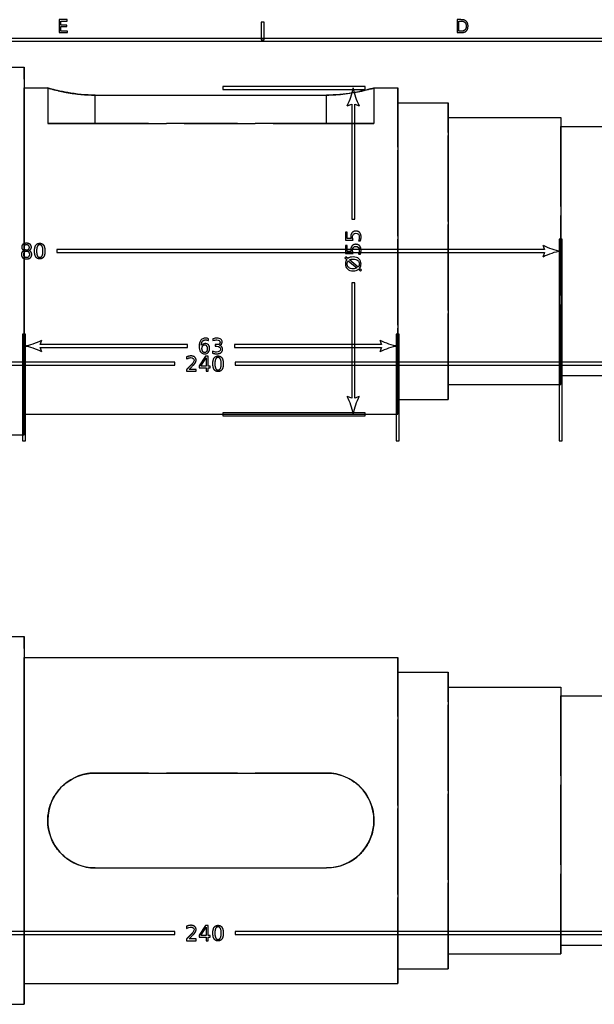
# Model space of a CAD drawing. Header units: millimetres. Extents: x -205 to 205, y -138 to 138.
# Tile 3 of 7: x -108 to -11, y -28 to 138. Entities that reach past the tile are written whole.
import ezdxf

# ---------------------------------------------------------------- set-up
doc = ezdxf.new("R2010")
doc.units = ezdxf.units.MM
doc.linetypes.add('ACAD_ISO02W100', pattern=[15, 12, -3])
doc.layers.add('不可见轮廓', color=7, linetype='ACAD_ISO02W100')
doc.layers.add('可见轮廓', color=7, linetype='Continuous')

msp = doc.modelspace()

# ---------------------------------------------------------------- linework, layer by layer
at = {"layer": '不可见轮廓'}
for p, q in [((-103.55, 126.55), (-103.55, 120.55)), ((-48.55, 126.55), (-48.55, 120.55)), ((-95.55, 125.36), (-56.55, 125.36)), ((-95.55, 120.55), (-95.55, 125.36)), ((-95.55, 120.55), (-95.55, 125.36)), ((-56.55, 120.55), (-56.55, 125.36)), ((-56.55, 120.55), (-56.55, 125.36)), ((-56.55, 120.55), (-95.55, 120.55)), ((-95.55, 120.55), (-56.55, 120.55)), ((-56.55, 11.05), (-95.55, 11.05)), ((-95.55, -4.95), (-56.55, -4.95))]:
    msp.add_line(p, q, dxfattribs=at)
msp.add_arc((-95.55, 3.05), 8, -270, -260.6035, dxfattribs=at)
for points, degree in [([(-107.55, 68.05), (-107.55, 68.83), (-107.55, 71.12), (-107.55, 74.81), (-107.55, 79.72), (-107.55, 85.6), (-107.55, 92.15), (-107.55, 99.05), (-107.55, 105.95), (-107.55, 112.5), (-107.55, 118.38), (-107.55, 123.29), (-107.55, 126.98), (-107.55, 129.27), (-107.55, 130.05)], 1), ([(-107.55, 71.55), (-107.55, 72.24), (-107.55, 74.27), (-107.55, 77.55), (-107.55, 81.91), (-107.55, 87.12), (-107.55, 92.93), (-107.55, 99.05), (-107.55, 105.17), (-107.55, 110.98), (-107.55, 116.2), (-107.55, 120.55), (-107.55, 123.83), (-107.55, 125.86), (-107.55, 126.55)], 1), ([(-107.55, 126.55), (-107.55, 126.38), (-107.55, 125.86), (-107.55, 125.01), (-107.55, 123.83), (-107.55, 122.34), (-107.55, 120.55), (-107.55, 118.5), (-107.55, 116.2), (-107.55, 113.68), (-107.55, 110.98), (-107.55, 108.13), (-107.55, 105.17), (-107.55, 102.13), (-107.55, 99.05)], 1), ([(-103.55, 126.55), (-103.55, 126.55), (-103.32, 126.49), (-102.95, 126.38)], 3), ([(-49.17, 126.38), (-49.17, 126.38)], 1), ([(-49.16, 126.38), (-48.77, 126.48), (-48.55, 126.55), (-48.55, 126.55)], 3), ([(-44.55, 71.55), (-44.55, 72.24), (-44.55, 74.27), (-44.55, 77.55), (-44.55, 81.91), (-44.55, 87.12), (-44.55, 92.93), (-44.55, 99.05), (-44.55, 105.17), (-44.55, 110.98), (-44.55, 116.2), (-44.55, 120.55), (-44.55, 123.83), (-44.55, 125.86), (-44.55, 126.55)], 1), ([(-97.17, 125.41), (-96.76, 125.39)], 1), ([(-44.55, 74.05), (-44.55, 74.68), (-44.55, 76.53), (-44.55, 79.51), (-44.55, 83.46), (-44.55, 88.2), (-44.55, 93.49), (-44.55, 99.05), (-44.55, 104.61), (-44.55, 109.9), (-44.55, 114.64), (-44.55, 118.6), (-44.55, 121.58), (-44.55, 123.42), (-44.55, 124.05)], 1), ([(-44.55, 124.05), (-44.55, 123.89), (-44.55, 123.42), (-44.55, 122.65), (-44.55, 121.58), (-44.55, 120.22), (-44.55, 118.6), (-44.55, 116.73), (-44.55, 114.64), (-44.55, 112.35), (-44.55, 109.9), (-44.55, 107.31), (-44.55, 104.61), (-44.55, 101.85), (-44.55, 99.05)], 1), ([(-36.05, 74.05), (-36.05, 74.68), (-36.05, 76.53), (-36.05, 79.51), (-36.05, 83.46), (-36.05, 88.2), (-36.05, 93.49), (-36.05, 99.05), (-36.05, 104.61), (-36.05, 109.9), (-36.05, 114.64), (-36.05, 118.6), (-36.05, 121.58), (-36.05, 123.42), (-36.05, 124.05)], 1), ([(-36.05, 76.55), (-36.05, 77.12), (-36.05, 78.78), (-36.05, 81.46), (-36.05, 85.02), (-36.05, 89.29), (-36.05, 94.04), (-36.05, 99.05), (-36.05, 104.06), (-36.05, 108.81), (-36.05, 113.08), (-36.05, 116.64), (-36.05, 119.32), (-36.05, 120.99), (-36.05, 121.55)], 1), ([(-36.05, 121.55), (-36.05, 121.41), (-36.05, 120.99), (-36.05, 120.29), (-36.05, 119.32), (-36.05, 118.1), (-36.05, 116.64), (-36.05, 114.96), (-36.05, 113.08), (-36.05, 111.02), (-36.05, 108.81), (-36.05, 106.48), (-36.05, 104.06), (-36.05, 101.57), (-36.05, 99.05)], 1), ([(-17.05, 76.55), (-17.05, 77.12), (-17.05, 78.78), (-17.05, 81.46), (-17.05, 85.02), (-17.05, 89.29), (-17.05, 94.04), (-17.05, 99.05), (-17.05, 104.06), (-17.05, 108.81), (-17.05, 113.08), (-17.05, 116.64), (-17.05, 119.32), (-17.05, 120.99), (-17.05, 121.55)], 1), ([(-95.55, 120.55), (-96.44, 120.55), (-97.33, 120.55), (-98.19, 120.55), (-99.02, 120.55), (-99.8, 120.55), (-100.53, 120.55), (-101.2, 120.55), (-101.8, 120.55), (-102.32, 120.55), (-102.75, 120.55), (-103.1, 120.55), (-103.35, 120.55), (-103.5, 120.55), (-103.55, 120.55)], 1), ([(-103.55, 120.55), (-103.5, 120.55), (-103.35, 120.55), (-103.1, 120.55), (-102.75, 120.55), (-102.32, 120.55), (-101.8, 120.55), (-101.2, 120.55), (-100.53, 120.55), (-99.8, 120.55), (-99.02, 120.55), (-98.19, 120.55), (-97.33, 120.55), (-96.44, 120.55), (-95.55, 120.55)], 1), ([(-56.55, 120.55), (-55.65, 120.55), (-54.77, 120.55), (-53.9, 120.55), (-53.08, 120.55), (-52.29, 120.55), (-51.56, 120.55), (-50.89, 120.55), (-50.29, 120.55), (-49.77, 120.55), (-49.34, 120.55), (-49, 120.55), (-48.75, 120.55), (-48.6, 120.55), (-48.55, 120.55)], 1), ([(-48.55, 120.55), (-48.6, 120.55), (-48.75, 120.55), (-49, 120.55), (-49.34, 120.55), (-49.77, 120.55), (-50.29, 120.55), (-50.89, 120.55), (-51.56, 120.55), (-52.29, 120.55), (-53.08, 120.55), (-53.9, 120.55), (-54.77, 120.55), (-55.65, 120.55), (-56.55, 120.55)], 1), ([(-17.05, 78.05), (-17.05, 78.58), (-17.05, 80.13), (-17.05, 82.63), (-17.05, 85.96), (-17.05, 89.94), (-17.05, 94.38), (-17.05, 99.05), (-17.05, 103.72), (-17.05, 108.16), (-17.05, 112.14), (-17.05, 115.47), (-17.05, 117.97), (-17.05, 119.52), (-17.05, 120.05)], 1), ([(-17.05, 120.05), (-17.05, 119.92), (-17.05, 119.52), (-17.05, 118.87), (-17.05, 117.97), (-17.05, 116.83), (-17.05, 115.47), (-17.05, 113.9), (-17.05, 112.14), (-17.05, 110.22), (-17.05, 108.16), (-17.05, 105.99), (-17.05, 103.72), (-17.05, 101.4), (-17.05, 99.05)], 1), ([(-107.55, 99.05), (-107.55, 95.97), (-107.55, 92.93), (-107.55, 89.97), (-107.55, 87.12), (-107.55, 84.42), (-107.55, 81.91), (-107.55, 79.61), (-107.55, 77.55), (-107.55, 75.77), (-107.55, 74.27), (-107.55, 73.09), (-107.55, 72.24), (-107.55, 71.72), (-107.55, 71.55)], 1), ([(-44.55, 99.05), (-44.55, 96.25), (-44.55, 93.49), (-44.55, 90.79), (-44.55, 88.2), (-44.55, 85.75), (-44.55, 83.46), (-44.55, 81.37), (-44.55, 79.51), (-44.55, 77.88), (-44.55, 76.53), (-44.55, 75.45), (-44.55, 74.68), (-44.55, 74.21), (-44.55, 74.05)], 1), ([(-36.05, 99.05), (-36.05, 96.53), (-36.05, 94.04), (-36.05, 91.62), (-36.05, 89.29), (-36.05, 87.08), (-36.05, 85.02), (-36.05, 83.14), (-36.05, 81.46), (-36.05, 80), (-36.05, 78.78), (-36.05, 77.81), (-36.05, 77.12), (-36.05, 76.69), (-36.05, 76.55)], 1), ([(-17.05, 99.05), (-17.05, 96.7), (-17.05, 94.38), (-17.05, 92.12), (-17.05, 89.94), (-17.05, 87.88), (-17.05, 85.96), (-17.05, 84.2), (-17.05, 82.63), (-17.05, 81.27), (-17.05, 80.13), (-17.05, 79.23), (-17.05, 78.58), (-17.05, 78.18), (-17.05, 78.05)], 1), ([(-107.55, -27.95), (-107.55, -27.17), (-107.55, -24.88), (-107.55, -21.19), (-107.55, -16.28), (-107.55, -10.4), (-107.55, -3.85), (-107.55, 3.05), (-107.55, 9.95), (-107.55, 16.5), (-107.55, 22.38), (-107.55, 27.29), (-107.55, 30.98), (-107.55, 33.27), (-107.55, 34.05)], 1), ([(-107.55, -24.45), (-107.55, -23.76), (-107.55, -21.73), (-107.55, -18.45), (-107.55, -14.09), (-107.55, -8.88), (-107.55, -3.07), (-107.55, 3.05), (-107.55, 9.17), (-107.55, 14.98), (-107.55, 20.2), (-107.55, 24.55), (-107.55, 27.83), (-107.55, 29.86), (-107.55, 30.55)], 1), ([(-107.55, 30.55), (-107.55, 29.86), (-107.55, 27.83), (-107.55, 24.55), (-107.55, 20.2), (-107.55, 14.98), (-107.55, 9.17), (-107.55, 3.05), (-107.55, -3.07), (-107.55, -8.88), (-107.55, -14.09), (-107.55, -18.45), (-107.55, -21.73), (-107.55, -23.76), (-107.55, -24.45)], 1), ([(-44.55, -24.45), (-44.55, -23.76), (-44.55, -21.73), (-44.55, -18.45), (-44.55, -14.09), (-44.55, -8.88), (-44.55, -3.07), (-44.55, 3.05), (-44.55, 9.17), (-44.55, 14.98), (-44.55, 20.2), (-44.55, 24.55), (-44.55, 27.83), (-44.55, 29.86), (-44.55, 30.55)], 1), ([(-44.55, -21.95), (-44.55, -21.32), (-44.55, -19.47), (-44.55, -16.49), (-44.55, -12.54), (-44.55, -7.8), (-44.55, -2.51), (-44.55, 3.05), (-44.55, 8.61), (-44.55, 13.9), (-44.55, 18.64), (-44.55, 22.6), (-44.55, 25.58), (-44.55, 27.42), (-44.55, 28.05)], 1), ([(-44.55, 28.05), (-44.55, 27.42), (-44.55, 25.58), (-44.55, 22.6), (-44.55, 18.64), (-44.55, 13.9), (-44.55, 8.61), (-44.55, 3.05), (-44.55, -2.51), (-44.55, -7.8), (-44.55, -12.54), (-44.55, -16.49), (-44.55, -19.47), (-44.55, -21.32), (-44.55, -21.95)], 1), ([(-36.05, -21.95), (-36.05, -21.32), (-36.05, -19.47), (-36.05, -16.49), (-36.05, -12.54), (-36.05, -7.8), (-36.05, -2.51), (-36.05, 3.05), (-36.05, 8.61), (-36.05, 13.9), (-36.05, 18.64), (-36.05, 22.6), (-36.05, 25.58), (-36.05, 27.42), (-36.05, 28.05)], 1), ([(-36.05, -19.45), (-36.05, -18.88), (-36.05, -17.22), (-36.05, -14.54), (-36.05, -10.98), (-36.05, -6.71), (-36.05, -1.96), (-36.05, 3.05), (-36.05, 8.06), (-36.05, 12.81), (-36.05, 17.08), (-36.05, 20.64), (-36.05, 23.32), (-36.05, 24.99), (-36.05, 25.55)], 1), ([(-36.05, 25.55), (-36.05, 24.99), (-36.05, 23.32), (-36.05, 20.64), (-36.05, 17.08), (-36.05, 12.81), (-36.05, 8.06), (-36.05, 3.05), (-36.05, -1.96), (-36.05, -6.71), (-36.05, -10.98), (-36.05, -14.54), (-36.05, -17.22), (-36.05, -18.88), (-36.05, -19.45)], 1), ([(-17.05, -19.45), (-17.05, -18.88), (-17.05, -17.22), (-17.05, -14.54), (-17.05, -10.98), (-17.05, -6.71), (-17.05, -1.96), (-17.05, 3.05), (-17.05, 8.06), (-17.05, 12.81), (-17.05, 17.08), (-17.05, 20.64), (-17.05, 23.32), (-17.05, 24.99), (-17.05, 25.55)], 1), ([(-17.05, -17.95), (-17.05, -17.42), (-17.05, -15.87), (-17.05, -13.37), (-17.05, -10.04), (-17.05, -6.06), (-17.05, -1.62), (-17.05, 3.05), (-17.05, 7.72), (-17.05, 12.16), (-17.05, 16.14), (-17.05, 19.47), (-17.05, 21.97), (-17.05, 23.52), (-17.05, 24.05)], 1), ([(-17.05, 24.05), (-17.05, 23.52), (-17.05, 21.97), (-17.05, 19.47), (-17.05, 16.14), (-17.05, 12.16), (-17.05, 7.72), (-17.05, 3.05), (-17.05, -1.62), (-17.05, -6.06), (-17.05, -10.04), (-17.05, -13.37), (-17.05, -15.87), (-17.05, -17.42), (-17.05, -17.95)], 1)]:
    msp.add_open_spline(points, degree=degree, dxfattribs=at)
msp.add_open_spline([(-101.85, 126.11), (-101.51, 126.03), (-101.14, 125.95), (-100.75, 125.87), (-99.9, 125.71), (-98.95, 125.56), (-97.98, 125.47)], degree=3, knots=[0, 0, 0, 0, 0.313904, 0.313904, 0.313904, 1, 1, 1, 1], dxfattribs=at)
at = {"layer": '可见轮廓'}
for p, q in [((-101.65, 138.07), (-101.65, 135.88)), ((-100.27, 138.07), (-101.65, 138.07)), ((-101.36, 137.82), (-100.27, 137.82)), ((-101.36, 137.17), (-101.36, 137.82)), ((-100.27, 137.82), (-100.27, 138.07)), ((-34.53, 138.07), (-34.53, 135.88)), ((-33.92, 138.07), (-34.53, 138.07)), ((-34.23, 137.82), (-33.87, 137.82)), ((-34.23, 136.12), (-34.23, 137.82)), ((-100.32, 137.17), (-101.36, 137.17)), ((-101.36, 136.92), (-100.32, 136.92)), ((-101.36, 136.13), (-101.36, 136.92)), ((-100.32, 136.92), (-100.32, 137.17)), ((-67.58, 137.67), (-67.58, 134.67)), ((-67.08, 137.67), (-67.58, 137.67)), ((-67.08, 134.67), (-67.08, 137.67)), ((202.25, 134.92), (-202.25, 134.92)), ((-101.65, 135.88), (-100.24, 135.88)), ((-100.24, 136.13), (-101.36, 136.13)), ((-100.24, 135.88), (-100.24, 136.13)), ((-67.58, 134.67), (-67.08, 134.67)), ((-34.53, 135.88), (-33.92, 135.88)), ((-33.87, 136.12), (-34.23, 136.12)), ((-201.75, 134.42), (201.75, 134.42)), ((-113.55, 130.05), (-107.55, 130.05)), ((-107.55, 126.55), (-103.55, 126.55)), ((-50.05, 126.8), (-74.05, 126.8)), ((-74.05, 126.8), (-74.05, 126.3)), ((-74.05, 126.3), (-50.05, 126.3)), ((-50.05, 126.3), (-50.05, 126.8)), ((-48.55, 126.55), (-44.55, 126.55)), ((-95.55, 125.36), (-56.55, 125.36)), ((-53.05, 123.55), (-52.3, 123.83)), ((-52.3, 123.83), (-52.3, 104.42)), ((-51.8, 104.42), (-51.8, 123.83)), ((-51.8, 123.83), (-51.05, 123.55)), ((-44.55, 124.05), (-36.05, 124.05)), ((-36.05, 121.55), (-17.05, 121.55)), ((-17.05, 120.05), (-7.05, 120.05)), ((-52.3, 104.42), (-51.8, 104.42)), ((-53.33, 102.23), (-53.33, 100.87)), ((-53.04, 102.23), (-53.33, 102.23)), ((-53.04, 101.19), (-53.04, 102.23)), ((-53.33, 100.87), (-52.04, 100.87)), ((-53.33, 100), (-53.33, 98.65)), ((-53.04, 100), (-53.33, 100)), ((-52.41, 101.19), (-53.04, 101.19)), ((-53.04, 98.96), (-53.04, 100)), ((-51.18, 100.76), (-50.83, 100.76)), ((-20.05, 100.05), (-19.77, 99.3)), ((-17.3, 101.05), (-17.3, 67.05)), ((-16.8, 101.05), (-17.3, 101.05)), ((-16.8, 67.05), (-16.8, 101.05)), ((-19.77, 99.3), (-102.02, 99.3)), ((-102.02, 99.3), (-102.02, 98.8)), ((-102.02, 98.8), (-19.77, 98.8)), ((-53.29, 98.09), (-53.44, 97.92)), ((-53.33, 98.65), (-52.04, 98.65)), ((-52.95, 97.8), (-53.29, 98.09)), ((-52.41, 98.96), (-53.04, 98.96)), ((-51.18, 98.54), (-50.83, 98.54)), ((-19.77, 98.8), (-20.05, 98.05)), ((-53.44, 97.92), (-53.11, 97.64)), ((-52.87, 97.43), (-51.42, 96.21)), ((-51.23, 96.35), (-52.67, 97.57)), ((-51.15, 95.98), (-50.81, 95.69)), ((-50.65, 95.86), (-50.98, 96.14)), ((-50.81, 95.69), (-50.65, 95.86)), ((-51.8, 93.69), (-52.3, 93.69)), ((-52.3, 93.69), (-52.3, 74.27)), ((-51.8, 74.27), (-51.8, 93.69)), ((-107.8, 85.05), (-107.8, 67.05)), ((-107.3, 85.05), (-107.8, 85.05)), ((-107.3, 67.05), (-107.3, 85.05)), ((-44.8, 85.05), (-44.8, 67.05)), ((-44.3, 85.05), (-44.8, 85.05)), ((-44.3, 67.05), (-44.3, 85.05)), ((-104.83, 83.3), (-104.55, 84.05)), ((-80.01, 83.3), (-104.83, 83.3)), ((-80.01, 82.8), (-80.01, 83.3)), ((-76.42, 83.96), (-76.42, 84.27)), ((-75.69, 84.27), (-75.69, 83.96)), ((-75.32, 83.28), (-75.32, 83)), ((-75.01, 83.28), (-75.32, 83.28)), ((-47.27, 83.3), (-72.08, 83.3)), ((-72.08, 83.3), (-72.08, 82.8)), ((-47.55, 84.05), (-47.27, 83.3)), ((-104.55, 82.05), (-104.83, 82.8)), ((-104.83, 82.8), (-80.01, 82.8)), ((-75.76, 82.19), (-75.76, 81.85)), ((-75.32, 83), (-75.02, 83)), ((-72.08, 82.8), (-47.27, 82.8)), ((-47.27, 82.8), (-47.55, 82.05)), ((-82.14, 80.3), (-194.33, 80.3)), ((-194.33, 79.8), (-82.14, 79.8)), ((-82.14, 79.8), (-82.14, 80.3)), ((-80.13, 81.21), (-80.13, 80.86)), ((-76.94, 81.33), (-78, 79.71)), ((-78, 79.71), (-78, 79.38)), ((-77.72, 79.67), (-76.85, 81.03)), ((-76.51, 81.33), (-76.94, 81.33)), ((-76.85, 81.03), (-76.85, 79.67)), ((-76.51, 79.67), (-76.51, 81.33)), ((40.23, 80.3), (-71.95, 80.3)), ((-71.95, 80.3), (-71.95, 79.8)), ((-71.95, 79.8), (40.23, 79.8)), ((-80.14, 79.07), (-80.14, 78.78)), ((-80.14, 78.78), (-78.52, 78.78)), ((-78.52, 79.07), (-79.73, 79.07)), ((-78.52, 78.78), (-78.52, 79.07)), ((-78, 79.38), (-76.85, 79.38)), ((-76.85, 79.67), (-77.72, 79.67)), ((-76.85, 79.38), (-76.85, 78.78)), ((-76.85, 78.78), (-76.51, 78.78)), ((-76.14, 79.67), (-76.51, 79.67)), ((-76.51, 79.38), (-76.14, 79.38)), ((-76.51, 78.78), (-76.51, 79.38)), ((-76.14, 79.38), (-76.14, 79.67)), ((-17.05, 78.05), (-7.05, 78.05)), ((-36.05, 76.55), (-17.05, 76.55)), ((-52.3, 74.27), (-53.05, 74.55)), ((-51.05, 74.55), (-51.8, 74.27)), ((-44.55, 74.05), (-36.05, 74.05)), ((-107.55, 71.55), (-44.55, 71.55)), ((-50.05, 71.8), (-74.05, 71.8)), ((-74.05, 71.8), (-74.05, 71.3)), ((-50.05, 71.3), (-50.05, 71.8)), ((-74.05, 71.3), (-50.05, 71.3)), ((-113.55, 68.05), (-107.55, 68.05)), ((-107.8, 67.05), (-107.3, 67.05)), ((-44.8, 67.05), (-44.3, 67.05)), ((-17.3, 67.05), (-16.8, 67.05)), ((-113.55, 34.05), (-107.55, 34.05)), ((-107.55, 30.55), (-44.55, 30.55)), ((-44.55, 28.05), (-36.05, 28.05)), ((-36.05, 25.55), (-17.05, 25.55)), ((-17.05, 24.05), (-7.05, 24.05)), ((-95.55, 11.05), (-56.55, 11.05)), ((-95.55, -4.95), (-56.55, -4.95)), ((-80.13, -14.79), (-80.13, -15.14)), ((-76.94, -14.67), (-78, -16.29)), ((-76.51, -14.67), (-76.94, -14.67)), ((-76.51, -16.33), (-76.51, -14.67)), ((-82.14, -15.7), (-194.33, -15.7)), ((-194.33, -16.2), (-82.14, -16.2)), ((-82.14, -16.2), (-82.14, -15.7)), ((-78, -16.29), (-78, -16.62)), ((-77.72, -16.33), (-76.85, -14.97)), ((-76.85, -16.33), (-77.72, -16.33)), ((-76.85, -14.97), (-76.85, -16.33)), ((-76.14, -16.33), (-76.51, -16.33)), ((-76.14, -16.62), (-76.14, -16.33)), ((40.23, -15.7), (-71.95, -15.7)), ((-71.95, -15.7), (-71.95, -16.2)), ((-71.95, -16.2), (40.23, -16.2)), ((-80.14, -16.93), (-80.14, -17.22)), ((-80.14, -17.22), (-78.52, -17.22)), ((-78.52, -16.93), (-79.73, -16.93)), ((-78.52, -17.22), (-78.52, -16.93)), ((-78, -16.62), (-76.85, -16.62)), ((-76.85, -16.62), (-76.85, -17.22)), ((-76.85, -17.22), (-76.51, -17.22)), ((-76.51, -16.62), (-76.14, -16.62)), ((-76.51, -17.22), (-76.51, -16.62)), ((-17.05, -17.95), (-7.05, -17.95)), ((-36.05, -19.45), (-17.05, -19.45)), ((-44.55, -21.95), (-36.05, -21.95)), ((-107.55, -24.45), (-44.55, -24.45)), ((-113.55, -27.95), (-107.55, -27.95))]:
    msp.add_line(p, q, dxfattribs=at)
for centre, radius, start, end in [((-62.05, 128.22), 10.14, -27.4076, -9.4623), ((-42.05, 128.22), 10.14, -170.5377, -152.5924), ((-15.38, 109.05), 10.14, -117.4076, -99.4623), ((-15.38, 89.05), 10.14, 99.4623, 117.4076), ((-109.21, 93.05), 10.14, -80.5377, -62.5924), ((-109.21, 73.05), 10.14, 62.5924, 80.5377), ((-42.88, 93.05), 10.14, -117.4076, -99.4623), ((-42.88, 73.05), 10.14, 99.4623, 117.4076), ((-62.05, 69.88), 10.14, 9.4623, 27.4076), ((-42.05, 69.88), 10.14, 152.5924, 170.5377), ((-95.55, 3.05), 8, -260.6035, -90), ((-56.55, 3.05), 8, -90, 90)]:
    msp.add_arc(centre, radius, start, end, dxfattribs=at)
for points, degree, knots in [([(-33.92, 135.88), (-33.29, 135.88), (-32.99, 136.14), (-32.69, 136.41), (-32.69, 136.97), (-32.69, 137.54), (-32.99, 137.8), (-33.28, 138.07), (-33.92, 138.07)], 2, [0, 0, 0, 1, 1, 2, 2, 2.994819, 2.994819, 3.989637, 3.989637, 3.989637]), ([(-33.87, 137.82), (-33.42, 137.82), (-33.21, 137.62), (-33, 137.41), (-33, 136.97), (-33, 136.53), (-33.21, 136.33), (-33.42, 136.12), (-33.87, 136.12)], 2, [0, 0, 0, 1, 1, 2, 2, 3.006667, 3.006667, 4.013333, 4.013333, 4.013333]), ([(-95.55, 125.36), (-97.15, 125.36), (-98.77, 125.52), (-100.19, 125.77), (-100.8, 125.87), (-101.37, 125.99), (-101.88, 126.11), (-102.38, 126.23), (-102.81, 126.34), (-103.11, 126.43), (-103.4, 126.51), (-103.55, 126.55), (-103.55, 126.55)], 3, [0, 0, 0, 0, 0.2152046, 0.2152046, 0.2152046, 0.3075762, 0.3075762, 0.3075762, 0.3999477, 0.3999477, 0.3999477, 0.4884274, 0.4884274, 0.4884274, 0.4884274]), ([(-48.55, 126.55), (-48.55, 126.55), (-48.64, 126.52), (-48.82, 126.47), (-49, 126.42), (-49.26, 126.35), (-49.56, 126.27), (-49.96, 126.17), (-50.37, 126.07), (-50.78, 125.99), (-51.2, 125.9), (-51.62, 125.81), (-52.19, 125.72), (-53.54, 125.5), (-55.05, 125.36), (-56.55, 125.36)], 3, [0, 0, 0, 0, 0.131879, 0.131879, 0.131879, 0.263758, 0.263758, 0.263758, 0.434493, 0.434493, 0.434493, 0.605227, 0.605227, 0.605227, 1, 1, 1, 1]), ([(-56.55, 125.36), (-55.48, 125.36), (-54.41, 125.43), (-53.39, 125.55), (-52.38, 125.67), (-51.41, 125.85), (-50.59, 126.03), (-50.03, 126.15), (-49.53, 126.28), (-49.17, 126.38)], 3, [0, 0, 0, 0, 0.1441026, 0.1441026, 0.1441026, 0.2882051, 0.2882051, 0.2882051, 0.3851954, 0.3851954, 0.3851954, 0.3851954]), ([(-50.83, 100.76), (-50.72, 101.12), (-50.72, 101.44), (-50.72, 101.9), (-50.95, 102.16), (-51.18, 102.42), (-51.59, 102.42), (-51.99, 102.42), (-52.23, 102.17), (-52.46, 101.92), (-52.46, 101.49), (-52.46, 101.34), (-52.41, 101.19)], 2, [0, 0, 0, 2, 2, 4.904255, 4.904255, 7.808511, 7.808511, 10.62841, 10.62841, 13.448309, 13.448309, 14.440914, 14.440914, 14.440914]), ([(-52.04, 100.87), (-52.13, 101.06), (-52.17, 101.24), (-52.17, 101.43), (-52.17, 101.63), (-52.12, 101.78), (-52.02, 101.9), (-51.91, 102.01), (-51.77, 102.07), (-51.59, 102.07), (-51.42, 102.07), (-51.27, 102.01), (-51.17, 101.9), (-51.07, 101.78), (-51.02, 101.63), (-51.02, 101.43), (-51.02, 101.18), (-51.07, 100.97), (-51.18, 100.76)], 3, [0, 0, 0, 0, 2, 2, 2, 4.135802, 4.135802, 4.135802, 6.271605, 6.271605, 6.271605, 8.407407, 8.407407, 8.407407, 10.54321, 10.54321, 10.54321, 13.185185, 13.185185, 13.185185, 13.185185]), ([(-106.78, 99.14), (-106.56, 99.19), (-106.43, 99.34), (-106.31, 99.49), (-106.31, 99.71), (-106.31, 100.02), (-106.53, 100.2), (-106.74, 100.37), (-107.12, 100.37), (-107.5, 100.37), (-107.72, 100.2), (-107.94, 100.02), (-107.94, 99.71), (-107.94, 99.49), (-107.82, 99.34), (-107.69, 99.19), (-107.47, 99.14)], 2, [0, 0, 0, 1, 1, 2, 2, 3.398438, 3.398438, 4.796875, 4.796875, 6.189041, 6.189041, 7.581208, 7.581208, 8.576724, 8.576724, 9.572239, 9.572239, 9.572239]), ([(-107.6, 99.68), (-107.6, 99.88), (-107.47, 99.99), (-107.35, 100.1), (-107.12, 100.1), (-106.9, 100.1), (-106.78, 99.99), (-106.65, 99.88), (-106.65, 99.68), (-106.65, 99.48), (-106.78, 99.37), (-106.9, 99.26), (-107.12, 99.26), (-107.35, 99.26), (-107.47, 99.37), (-107.6, 99.48), (-107.6, 99.68)], 2, [0, 0, 0, 1, 1, 2, 2, 2.992366, 2.992366, 3.984733, 3.984733, 4.977099, 4.977099, 5.969466, 5.969466, 6.969466, 6.969466, 7.969466, 7.969466, 7.969466]), ([(-104.9, 100.37), (-105.33, 100.37), (-105.55, 100.04), (-105.78, 99.7), (-105.78, 99.05), (-105.78, 98.41), (-105.55, 98.07), (-105.33, 97.73), (-104.9, 97.73), (-104.47, 97.73), (-104.24, 98.07), (-104.02, 98.41), (-104.02, 99.05), (-104.02, 99.7), (-104.24, 100.04), (-104.47, 100.37), (-104.9, 100.37)], 2, [0, 0, 0, 1, 1, 2, 2, 2.997354, 2.997354, 3.994709, 3.994709, 4.992063, 4.992063, 5.989418, 5.989418, 6.989418, 6.989418, 7.989418, 7.989418, 7.989418]), ([(-104.9, 100.1), (-104.36, 100.1), (-104.36, 99.05), (-104.36, 98), (-104.9, 98), (-105.43, 98), (-105.43, 99.05), (-105.43, 100.1), (-104.9, 100.1)], 2, [0, 0, 0, 2, 2, 3.993506, 3.993506, 5.974315, 5.974315, 7.961577, 7.961577, 7.961577]), ([(-50.83, 98.54), (-50.72, 98.89), (-50.72, 99.21), (-50.72, 99.68), (-50.95, 99.93), (-51.18, 100.19), (-51.59, 100.19), (-51.99, 100.19), (-52.23, 99.94), (-52.46, 99.69), (-52.46, 99.26), (-52.46, 99.11), (-52.41, 98.96)], 2, [0, 0, 0, 2, 2, 4.904255, 4.904255, 7.808511, 7.808511, 10.62841, 10.62841, 13.448309, 13.448309, 14.440914, 14.440914, 14.440914]), ([(-52.04, 98.65), (-52.13, 98.84), (-52.17, 99.02), (-52.17, 99.2), (-52.17, 99.4), (-52.12, 99.56), (-52.02, 99.67), (-51.91, 99.79), (-51.77, 99.84), (-51.59, 99.84), (-51.42, 99.84), (-51.27, 99.79), (-51.17, 99.67), (-51.07, 99.56), (-51.02, 99.4), (-51.02, 99.2), (-51.02, 98.96), (-51.07, 98.74), (-51.18, 98.54)], 3, [0, 0, 0, 0, 2, 2, 2, 4.135802, 4.135802, 4.135802, 6.271605, 6.271605, 6.271605, 8.407407, 8.407407, 8.407407, 10.54321, 10.54321, 10.54321, 13.185185, 13.185185, 13.185185, 13.185185]), ([(-107.47, 99.14), (-107.72, 99.08), (-107.86, 98.91), (-108, 98.74), (-108, 98.49), (-108, 98.12), (-107.77, 97.93), (-107.55, 97.73), (-107.12, 97.73), (-106.7, 97.73), (-106.48, 97.93), (-106.25, 98.12), (-106.25, 98.49), (-106.25, 98.74), (-106.39, 98.91), (-106.53, 99.08), (-106.78, 99.14)], 2, [0, 0, 0, 1, 1, 2, 2, 3.517483, 3.517483, 5.034965, 5.034965, 6.552448, 6.552448, 8.06993, 8.06993, 9.06993, 9.06993, 10.06993, 10.06993, 10.06993]), ([(-107.12, 98.99), (-106.88, 98.99), (-106.73, 98.86), (-106.59, 98.73), (-106.59, 98.49), (-106.59, 98.27), (-106.74, 98.13), (-106.88, 98), (-107.12, 98), (-107.37, 98), (-107.51, 98.13), (-107.65, 98.26), (-107.65, 98.49), (-107.65, 98.73), (-107.51, 98.86), (-107.37, 98.99), (-107.12, 98.99)], 2, [0, 0, 0, 1, 1, 2, 2, 2.992593, 2.992593, 3.985185, 3.985185, 4.977778, 4.977778, 5.97037, 5.97037, 6.962963, 6.962963, 7.955556, 7.955556, 7.955556]), ([(-50.98, 96.14), (-50.81, 96.35), (-50.72, 96.6), (-50.72, 96.89), (-50.72, 97.25), (-50.84, 97.54), (-51.08, 97.75), (-51.32, 97.96), (-51.65, 98.07), (-52.05, 98.07), (-52.41, 98.07), (-52.71, 97.98), (-52.95, 97.8)], 3, [0, 0, 0, 0, 2, 2, 2, 4.453125, 4.453125, 4.453125, 6.90625, 6.90625, 6.90625, 9.102249, 9.102249, 9.102249, 9.102249]), ([(-53.11, 97.64), (-53.28, 97.44), (-53.37, 97.19), (-53.37, 96.89), (-53.37, 96.53), (-53.25, 96.25), (-53.01, 96.03), (-52.77, 95.82), (-52.45, 95.71), (-52.05, 95.71), (-51.68, 95.71), (-51.38, 95.8), (-51.15, 95.98)], 3, [0, 0, 0, 0, 2, 2, 2, 4.423077, 4.423077, 4.423077, 6.846154, 6.846154, 6.846154, 9.036506, 9.036506, 9.036506, 9.036506]), ([(-51.42, 96.21), (-51.57, 96.12), (-51.79, 96.07), (-52.05, 96.07), (-52.37, 96.07), (-52.62, 96.15), (-52.81, 96.29), (-53, 96.44), (-53.09, 96.64), (-53.09, 96.89), (-53.09, 97.11), (-53.01, 97.3), (-52.87, 97.43)], 3, [0, 0, 0, 0, 2, 2, 2, 4.526786, 4.526786, 4.526786, 7.053571, 7.053571, 7.053571, 9.235795, 9.235795, 9.235795, 9.235795]), ([(-52.67, 97.57), (-52.51, 97.66), (-52.3, 97.71), (-52.05, 97.71), (-51.73, 97.71), (-51.47, 97.63), (-51.29, 97.49), (-51.1, 97.34), (-51.01, 97.14), (-51.01, 96.89), (-51, 96.68), (-51.08, 96.49), (-51.23, 96.35)], 3, [0, 0, 0, 0, 2, 2, 2, 4.517857, 4.517857, 4.517857, 7.035714, 7.035714, 7.035714, 9.210227, 9.210227, 9.210227, 9.210227]), ([(-76.42, 84.27), (-76.61, 84.34), (-76.78, 84.37), (-76.95, 84.37), (-77.28, 84.37), (-77.53, 84.25), (-77.72, 84.02), (-77.92, 83.78), (-78.01, 83.45), (-78.01, 83.05), (-78.01, 82.62), (-77.93, 82.29), (-77.78, 82.07), (-77.62, 81.84), (-77.4, 81.73), (-77.1, 81.73), (-76.84, 81.73), (-76.64, 81.81), (-76.48, 81.97), (-76.33, 82.12), (-76.25, 82.33), (-76.25, 82.6), (-76.25, 82.86), (-76.32, 83.08), (-76.47, 83.23), (-76.62, 83.39), (-76.82, 83.46), (-77.08, 83.46), (-77.32, 83.46), (-77.54, 83.35), (-77.67, 83.16)], 3, [0, 0, 0, 0, 2, 2, 2, 5.723684, 5.723684, 5.723684, 9.447368, 9.447368, 9.447368, 13.412987, 13.412987, 13.412987, 17.378605, 17.378605, 17.378605, 20.838952, 20.838952, 20.838952, 24.299299, 24.299299, 24.299299, 27.83487, 27.83487, 27.83487, 31.370442, 31.370442, 31.370442, 34.733163, 34.733163, 34.733163, 34.733163]), ([(-77.67, 83.16), (-77.64, 83.62), (-77.46, 83.85), (-77.28, 84.08), (-76.94, 84.08), (-76.68, 84.08), (-76.42, 83.96)], 2, [0, 0, 0, 1, 1, 2, 2, 2.76, 2.76, 2.76]), ([(-77.1, 83.19), (-76.87, 83.19), (-76.73, 83.03), (-76.6, 82.87), (-76.6, 82.6), (-76.6, 82.32), (-76.73, 82.16), (-76.87, 82), (-77.1, 82), (-77.33, 82), (-77.47, 82.16), (-77.6, 82.32), (-77.6, 82.6), (-77.6, 82.87), (-77.47, 83.03), (-77.33, 83.19), (-77.1, 83.19)], 2, [0, 0, 0, 1, 1, 2, 2, 2.993827, 2.993827, 3.987654, 3.987654, 4.981481, 4.981481, 5.975309, 5.975309, 6.975309, 6.975309, 7.975309, 7.975309, 7.975309]), ([(-75.76, 81.85), (-75.4, 81.73), (-75.08, 81.73), (-74.6, 81.73), (-74.34, 81.93), (-74.08, 82.14), (-74.08, 82.52), (-74.08, 82.76), (-74.22, 82.93), (-74.36, 83.1), (-74.61, 83.15)], 2, [0, 0, 0, 2, 2, 4.978723, 4.978723, 7.957447, 7.957447, 9.898334, 9.898334, 11.839222, 11.839222, 11.839222]), ([(-74.61, 83.15), (-74.31, 83.23), (-74.14, 83.43), (-74.14, 83.71), (-74.14, 83.92), (-74.22, 84.08), (-74.37, 84.2), (-74.52, 84.32), (-74.73, 84.37), (-74.99, 84.37), (-75.19, 84.37), (-75.43, 84.34), (-75.69, 84.27)], 3, [0, 0, 0, 0, 2, 2, 2, 3.435484, 3.435484, 3.435484, 4.870968, 4.870968, 4.870968, 5.981907, 5.981907, 5.981907, 5.981907]), ([(-75.69, 83.96), (-75.42, 84.04), (-75.21, 84.08), (-75.02, 84.08), (-74.85, 84.08), (-74.72, 84.05), (-74.62, 83.98), (-74.53, 83.91), (-74.49, 83.81), (-74.49, 83.68), (-74.48, 83.42), (-74.67, 83.28), (-75.01, 83.28)], 3, [0, 0, 0, 0, 2, 2, 2, 3.831325, 3.831325, 3.831325, 5.662651, 5.662651, 5.662651, 9.229754, 9.229754, 9.229754, 9.229754]), ([(-78.81, 80.02), (-78.65, 80.21), (-78.6, 80.35), (-78.54, 80.49), (-78.54, 80.65), (-78.54, 80.98), (-78.77, 81.18), (-79.01, 81.37), (-79.4, 81.37), (-79.71, 81.37), (-80.13, 81.21)], 2, [0, 0, 0, 1, 1, 2, 2, 4.108696, 4.108696, 6.217391, 6.217391, 7.817091, 7.817091, 7.817091]), ([(-75.02, 83), (-74.84, 83), (-74.69, 82.96), (-74.58, 82.87), (-74.48, 82.79), (-74.43, 82.67), (-74.43, 82.52), (-74.43, 82.36), (-74.48, 82.23), (-74.6, 82.15), (-74.71, 82.06), (-74.87, 82.02), (-75.09, 82.02), (-75.34, 82.02), (-75.57, 82.08), (-75.76, 82.19)], 3, [0, 0, 0, 0, 1, 1, 1, 2, 2, 2, 3.083333, 3.083333, 3.083333, 4.166667, 4.166667, 4.166667, 5.409649, 5.409649, 5.409649, 5.409649]), ([(-74.83, 81.37), (-75.26, 81.37), (-75.49, 81.04), (-75.71, 80.7), (-75.71, 80.05), (-75.71, 79.41), (-75.49, 79.07), (-75.26, 78.73), (-74.83, 78.73), (-74.4, 78.73), (-74.18, 79.07), (-73.95, 79.41), (-73.95, 80.05), (-73.95, 80.7), (-74.18, 81.04), (-74.4, 81.37), (-74.83, 81.37)], 2, [0, 0, 0, 1, 1, 2, 2, 2.997354, 2.997354, 3.994709, 3.994709, 4.992063, 4.992063, 5.989418, 5.989418, 6.989418, 6.989418, 7.989418, 7.989418, 7.989418]), ([(-79.18, 80.06), (-79.27, 79.96), (-79.61, 79.61), (-79.95, 79.27), (-80.14, 79.07)], 2, [0, 0, 0, 1, 1, 2, 2, 2]), ([(-80.13, 80.86), (-79.85, 81.01), (-79.61, 81.08), (-79.4, 81.08), (-79.24, 81.08), (-79.12, 81.04), (-79.03, 80.96), (-78.93, 80.87), (-78.88, 80.76), (-78.88, 80.62), (-78.88, 80.54), (-78.91, 80.46), (-78.95, 80.37), (-78.99, 80.28), (-79.07, 80.18), (-79.18, 80.06)], 3, [0, 0, 0, 0, 2, 2, 2, 3.410526, 3.410526, 3.410526, 4.821053, 4.821053, 4.821053, 5.686333, 5.686333, 5.686333, 6.551614, 6.551614, 6.551614, 6.551614]), ([(-74.83, 81.1), (-74.3, 81.1), (-74.3, 80.05), (-74.3, 79), (-74.83, 79), (-75.37, 79), (-75.37, 80.05), (-75.37, 81.1), (-74.83, 81.1)], 2, [0, 0, 0, 2, 2, 3.993506, 3.993506, 5.974315, 5.974315, 7.961577, 7.961577, 7.961577]), ([(-95.55, -4.95), (-97.15, -4.95), (-98.77, -4.47), (-100.19, -3.46), (-100.8, -3.03), (-101.37, -2.49), (-101.88, -1.84), (-102.38, -1.19), (-102.81, -0.43), (-103.11, 0.44), (-103.53, 1.67), (-103.65, 3), (-103.45, 4.29), (-103.29, 5.34), (-102.93, 6.28), (-102.45, 7.09), (-101.97, 7.91), (-101.38, 8.59), (-100.75, 9.13), (-99.98, 9.79), (-99.13, 10.26), (-98.25, 10.58), (-97.37, 10.9), (-96.46, 11.05), (-95.55, 11.05)], 3, [0, 0, 0, 0, 0.215205, 0.215205, 0.215205, 0.307576, 0.307576, 0.307576, 0.399948, 0.399948, 0.399948, 0.529718, 0.529718, 0.529718, 0.636008, 0.636008, 0.636008, 0.742298, 0.742298, 0.742298, 0.871149, 0.871149, 0.871149, 1, 1, 1, 1]), ([(-56.55, 11.05), (-55.48, 11.05), (-54.41, 10.84), (-53.39, 10.4), (-52.38, 9.97), (-51.41, 9.31), (-50.59, 8.39), (-49.6, 7.29), (-48.79, 5.74), (-48.6, 3.93), (-48.5, 3.08), (-48.55, 2.21), (-48.72, 1.4), (-48.89, 0.58), (-49.19, -0.19), (-49.56, -0.85), (-49.96, -1.55), (-50.37, -2.07), (-50.78, -2.5), (-51.2, -2.93), (-51.62, -3.28), (-52.19, -3.66), (-53.54, -4.53), (-55.05, -4.95), (-56.55, -4.95)], 3, [0, 0, 0, 0, 0.144103, 0.144103, 0.144103, 0.288205, 0.288205, 0.288205, 0.460765, 0.460765, 0.460765, 0.542204, 0.542204, 0.542204, 0.623644, 0.623644, 0.623644, 0.710921, 0.710921, 0.710921, 0.798198, 0.798198, 0.798198, 1, 1, 1, 1]), ([(-78.81, -15.98), (-78.65, -15.79), (-78.6, -15.65), (-78.54, -15.51), (-78.54, -15.35), (-78.54, -15.02), (-78.77, -14.82), (-79.01, -14.63), (-79.4, -14.63), (-79.71, -14.63), (-80.13, -14.79)], 2, [0, 0, 0, 1, 1, 2, 2, 4.108696, 4.108696, 6.217391, 6.217391, 7.817091, 7.817091, 7.817091]), ([(-80.13, -15.14), (-79.85, -14.99), (-79.61, -14.92), (-79.4, -14.92), (-79.24, -14.92), (-79.12, -14.96), (-79.03, -15.04), (-78.93, -15.13), (-78.88, -15.24), (-78.88, -15.38), (-78.88, -15.46), (-78.91, -15.54), (-78.95, -15.63), (-78.99, -15.72), (-79.07, -15.82), (-79.18, -15.94)], 3, [0, 0, 0, 0, 2, 2, 2, 3.410526, 3.410526, 3.410526, 4.821053, 4.821053, 4.821053, 5.686333, 5.686333, 5.686333, 6.551614, 6.551614, 6.551614, 6.551614]), ([(-74.83, -14.63), (-75.26, -14.63), (-75.49, -14.96), (-75.71, -15.3), (-75.71, -15.95), (-75.71, -16.59), (-75.49, -16.93), (-75.26, -17.27), (-74.83, -17.27), (-74.4, -17.27), (-74.18, -16.93), (-73.95, -16.59), (-73.95, -15.95), (-73.95, -15.3), (-74.18, -14.96), (-74.4, -14.63), (-74.83, -14.63)], 2, [0, 0, 0, 1, 1, 2, 2, 2.997354, 2.997354, 3.994709, 3.994709, 4.992063, 4.992063, 5.989418, 5.989418, 6.989418, 6.989418, 7.989418, 7.989418, 7.989418]), ([(-74.83, -14.9), (-74.3, -14.9), (-74.3, -15.95), (-74.3, -17), (-74.83, -17), (-75.37, -17), (-75.37, -15.95), (-75.37, -14.9), (-74.83, -14.9)], 2, [0, 0, 0, 2, 2, 3.993506, 3.993506, 5.974315, 5.974315, 7.961577, 7.961577, 7.961577]), ([(-79.18, -15.94), (-79.27, -16.04), (-79.61, -16.39), (-79.95, -16.73), (-80.14, -16.93)], 2, [0, 0, 0, 1, 1, 2, 2, 2])]:
    msp.add_open_spline(points, degree=degree, knots=knots, dxfattribs=at)
for points, degree in [([(-107.55, 130.05), (-107.55, 129.86), (-107.55, 129.27), (-107.55, 128.31), (-107.55, 126.98), (-107.55, 125.3), (-107.55, 123.29), (-107.55, 120.97), (-107.55, 118.38), (-107.55, 115.54), (-107.55, 112.5), (-107.55, 109.29), (-107.55, 105.95), (-107.55, 102.52), (-107.55, 99.05)], 1), ([(-102.95, 126.38), (-102.66, 126.31), (-102.28, 126.21), (-101.85, 126.11)], 3), ([(-49.17, 126.38), (-49.16, 126.38)], 1), ([(-44.55, 126.55), (-44.55, 126.38), (-44.55, 125.86), (-44.55, 125.01), (-44.55, 123.83), (-44.55, 122.34), (-44.55, 120.55), (-44.55, 118.5), (-44.55, 116.2), (-44.55, 113.68), (-44.55, 110.98), (-44.55, 108.13), (-44.55, 105.17), (-44.55, 102.13), (-44.55, 99.05)], 1), ([(-97.98, 125.47), (-97.58, 125.44), (-97.17, 125.41)], 2), ([(-96.76, 125.39), (-96.16, 125.36), (-95.55, 125.36)], 2), ([(-36.05, 124.05), (-36.05, 123.89), (-36.05, 123.42), (-36.05, 122.65), (-36.05, 121.58), (-36.05, 120.22), (-36.05, 118.6), (-36.05, 116.73), (-36.05, 114.64), (-36.05, 112.35), (-36.05, 109.9), (-36.05, 107.31), (-36.05, 104.61), (-36.05, 101.85), (-36.05, 99.05)], 1), ([(-17.05, 121.55), (-17.05, 121.41), (-17.05, 120.99), (-17.05, 120.29), (-17.05, 119.32), (-17.05, 118.1), (-17.05, 116.64), (-17.05, 114.96), (-17.05, 113.08), (-17.05, 111.02), (-17.05, 108.81), (-17.05, 106.48), (-17.05, 104.06), (-17.05, 101.57), (-17.05, 99.05)], 1), ([(-107.55, 99.05), (-107.55, 95.58), (-107.55, 92.15), (-107.55, 88.81), (-107.55, 85.6), (-107.55, 82.56), (-107.55, 79.72), (-107.55, 77.13), (-107.55, 74.81), (-107.55, 72.8), (-107.55, 71.12), (-107.55, 69.79), (-107.55, 68.83), (-107.55, 68.25), (-107.55, 68.05)], 1), ([(-44.55, 99.05), (-44.55, 95.97), (-44.55, 92.93), (-44.55, 89.97), (-44.55, 87.12), (-44.55, 84.42), (-44.55, 81.91), (-44.55, 79.61), (-44.55, 77.55), (-44.55, 75.77), (-44.55, 74.27), (-44.55, 73.09), (-44.55, 72.24), (-44.55, 71.72), (-44.55, 71.55)], 1), ([(-36.05, 99.05), (-36.05, 96.25), (-36.05, 93.49), (-36.05, 90.79), (-36.05, 88.2), (-36.05, 85.75), (-36.05, 83.46), (-36.05, 81.37), (-36.05, 79.51), (-36.05, 77.88), (-36.05, 76.53), (-36.05, 75.45), (-36.05, 74.68), (-36.05, 74.21), (-36.05, 74.05)], 1), ([(-17.05, 99.05), (-17.05, 96.53), (-17.05, 94.04), (-17.05, 91.62), (-17.05, 89.29), (-17.05, 87.08), (-17.05, 85.02), (-17.05, 83.14), (-17.05, 81.46), (-17.05, 80), (-17.05, 78.78), (-17.05, 77.81), (-17.05, 77.12), (-17.05, 76.69), (-17.05, 76.55)], 1), ([(-79.73, 79.07), (-78.89, 79.92), (-78.81, 80.02)], 2), ([(-107.55, 34.05), (-107.55, 33.27), (-107.55, 30.98), (-107.55, 27.29), (-107.55, 22.38), (-107.55, 16.5), (-107.55, 9.95), (-107.55, 3.05), (-107.55, -3.85), (-107.55, -10.4), (-107.55, -16.28), (-107.55, -21.19), (-107.55, -24.88), (-107.55, -27.17), (-107.55, -27.95)], 1), ([(-44.55, 30.55), (-44.55, 29.86), (-44.55, 27.83), (-44.55, 24.55), (-44.55, 20.2), (-44.55, 14.98), (-44.55, 9.17), (-44.55, 3.05), (-44.55, -3.07), (-44.55, -8.88), (-44.55, -14.09), (-44.55, -18.45), (-44.55, -21.73), (-44.55, -23.76), (-44.55, -24.45)], 1), ([(-36.05, 28.05), (-36.05, 27.42), (-36.05, 25.58), (-36.05, 22.6), (-36.05, 18.64), (-36.05, 13.9), (-36.05, 8.61), (-36.05, 3.05), (-36.05, -2.51), (-36.05, -7.8), (-36.05, -12.54), (-36.05, -16.49), (-36.05, -19.47), (-36.05, -21.32), (-36.05, -21.95)], 1), ([(-17.05, 25.55), (-17.05, 24.99), (-17.05, 23.32), (-17.05, 20.64), (-17.05, 17.08), (-17.05, 12.81), (-17.05, 8.06), (-17.05, 3.05), (-17.05, -1.96), (-17.05, -6.71), (-17.05, -10.98), (-17.05, -14.54), (-17.05, -17.22), (-17.05, -18.88), (-17.05, -19.45)], 1), ([(-79.73, -16.93), (-78.89, -16.08), (-78.81, -15.98)], 2)]:
    msp.add_open_spline(points, degree=degree, dxfattribs=at)

doc.saveas('drawing.dxf')
